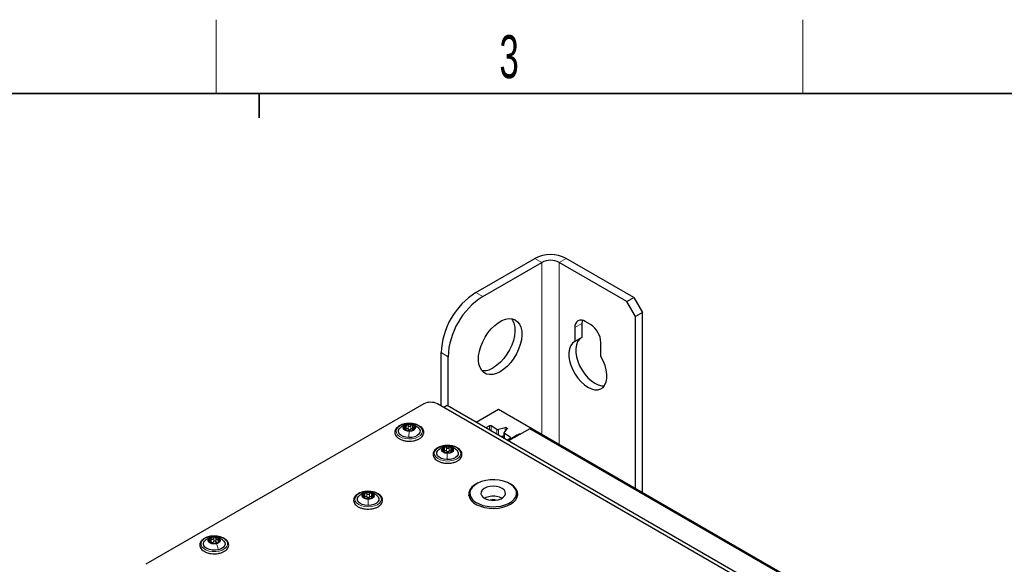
# Paper-space layout 'Blatt2' of a CAD drawing. Header units: millimetres. Extents: x 5 to 418, y 2 to 292.
# Tile 66 of 88: x 106 to 186, y 244 to 288. Entities that reach past the tile are written whole.
import ezdxf

# ---------------------------------------------------------------- set-up
doc = ezdxf.new("R2010")
doc.units = ezdxf.units.MM
doc.layers.add('SLD-0', color=7, linetype='Continuous')
doc.styles.add('SLDTEXTSTYLE1', font='TXT', dxfattribs={"width": 0.605})

psp = doc.layouts.new('Blatt2')

# ---------------------------------------------------------------- linework, layer by layer
at = {"color": 7, "linetype": 'Continuous', "lineweight": 25}
for p, q in [((142.643, 266.296), (147.451, 269.071)), ((143.209, 265.969), (148.017, 268.745)), ((154.947, 265.561), (149.431, 268.745)), ((155.513, 265.887), (149.997, 269.071)), ((154.947, 265.561), (155.513, 265.887)), ((155.654, 264.336), (154.947, 265.561)), ((155.513, 265.887), (156.22, 264.663)), ((156.22, 264.663), (155.654, 264.336)), ((156.22, 249.982), (156.22, 264.663)), ((151.27, 263.764), (151.27, 262.628)), ((151.977, 263.682), (151.553, 263.927)), ((155.654, 250.309), (155.654, 264.336)), ((150.704, 263.437), (150.704, 262.302)), ((151.27, 262.628), (150.704, 262.302)), ((152.825, 261.077), (152.825, 262.213)), ((139.815, 257.061), (139.815, 261.397)), ((140.38, 257.044), (140.38, 261.07)), ((138.401, 257.224), (115.787, 244.17)), ((185.07, 230.936), (139.532, 257.224)), ((140.31, 257.085), (140.041, 256.93)), ((184.857, 231.368), (140.31, 257.085)), ((144.482, 256.758), (142.679, 255.718)), ((185.352, 233.164), (144.482, 256.758)), ((136.958, 255.075), (136.958, 255.124)), ((136.977, 255.086), (136.977, 255.402)), ((137.251, 255.573), (137.17, 255.561)), ((137.476, 255.105), (137.476, 255.073)), ((137.496, 255.383), (137.496, 255.1)), ((143.745, 255.428), (143.462, 255.265)), ((144.364, 255.153), (143.886, 255.428)), ((145.025, 255.289), (144.477, 255.141)), ((144.945, 254.871), (145.2, 255.188)), ((145.18, 255.253), (145.138, 255.277)), ((147.027, 255.207), (145.295, 254.207)), ((185.352, 233.083), (147.027, 255.207)), ((144.935, 254.624), (144.688, 254.558)), ((144.924, 254.421), (144.935, 254.435)), ((144.935, 254.847), (144.935, 254.415)), ((145.442, 254.53), (144.964, 254.806)), ((145.159, 254.286), (145.442, 254.449)), ((145.896, 254.636), (145.225, 254.248)), ((140.067, 253.28), (140.067, 253.331)), ((140.091, 253.299), (140.08, 253.26)), ((140.091, 253.292), (140.091, 253.608)), ((140.368, 253.777), (140.29, 253.765)), ((140.585, 253.307), (140.585, 253.275)), ((140.609, 253.585), (140.609, 253.323)), ((133.613, 249.546), (133.613, 249.59)), ((133.618, 249.552), (133.618, 249.868)), ((134.133, 249.586), (134.133, 249.551)), ((134.137, 249.864), (134.137, 249.548)), ((142.157, 249.95), (142.157, 249.623)), ((142.157, 249.623), (142.171, 249.493)), ((145.957, 249.623), (145.957, 249.95)), ((121.025, 245.955), (121.025, 246.091)), ((121.665, 246.019), (121.665, 245.934))]:
    psp.add_line(p, q, dxfattribs=at)
at = {"color": 7, "linetype": 'Continuous', "lineweight": 18}
for p, q in [((148.017, 268.745), (147.451, 269.071)), ((148.017, 268.745), (148.017, 254.717)), ((149.431, 268.745), (149.997, 269.071)), ((149.431, 253.901), (149.431, 268.745)), ((142.643, 266.296), (143.209, 265.969)), ((151.27, 263.764), (150.704, 263.437)), ((140.38, 261.07), (139.815, 261.397)), ((136.85, 255.207), (136.85, 255.312)), ((137.127, 255.185), (137.127, 255.471)), ((137.25, 255.566), (137.246, 255.567)), ((137.356, 255.18), (137.356, 255.466)), ((137.611, 255.198), (137.611, 255.295)), ((143.745, 255.102), (143.745, 255.428)), ((143.886, 255.428), (143.886, 255.021)), ((144.364, 254.745), (144.364, 255.153)), ((144.477, 255.141), (144.477, 254.68)), ((145.025, 254.971), (145.025, 255.289)), ((145.138, 255.277), (145.138, 255.11)), ((145.18, 255.163), (145.18, 255.253)), ((144.964, 254.806), (144.964, 254.398)), ((145.442, 254.449), (145.442, 254.53)), ((145.896, 254.554), (145.896, 254.636)), ((139.962, 253.411), (139.962, 253.518)), ((140.242, 253.39), (140.242, 253.676)), ((140.367, 253.769), (140.362, 253.77)), ((140.471, 253.383), (140.471, 253.669)), ((140.723, 253.401), (140.723, 253.497)), ((133.495, 249.681), (133.495, 249.779)), ((133.764, 249.657), (133.764, 249.942)), ((133.88, 250.039), (133.879, 250.04)), ((133.993, 249.655), (133.993, 249.941)), ((134.257, 249.675), (134.257, 249.775)), ((121.096, 245.973), (121.096, 246.258)), ((121.105, 246.37), (121.155, 246.377)), ((121.307, 246.024), (121.307, 246.309)), ((121.481, 246.011), (121.481, 246.296)), ((121.663, 245.93), (121.663, 246.216)), ((120.96, 245.986), (120.96, 246.047)), ((121.701, 245.966), (121.701, 245.992))]:
    psp.add_line(p, q, dxfattribs=at)
at = {"color": 7, "linetype": 'Continuous', "lineweight": 25, "flags": 128}
for points in [[(144.623, 259.845), (144.324, 259.702), (144.034, 259.621), (143.761, 259.606), (143.513, 259.657), (143.296, 259.771), (143.118, 259.947), (142.983, 260.178), (142.895, 260.458), (142.857, 260.78), (142.87, 261.133), (142.933, 261.508), (143.045, 261.894), (143.202, 262.28), (143.4, 262.654), (143.633, 263.006), (143.895, 263.326), (144.178, 263.604), (144.473, 263.834), (144.773, 264.007), (145.068, 264.119), (145.351, 264.167), (145.613, 264.149), (145.846, 264.066), (146.044, 263.92), (146.202, 263.716), (146.313, 263.46), (146.377, 263.158), (146.389, 262.819), (146.351, 262.454), (146.263, 262.072), (146.128, 261.685), (145.95, 261.304), (145.734, 260.939), (145.485, 260.602), (145.212, 260.301), (144.922, 260.047), (144.623, 259.845)], [(145.558, 264.158), (145.636, 264.043), (145.748, 263.786), (145.811, 263.484), (145.824, 263.146), (145.785, 262.78), (145.698, 262.398), (145.563, 262.011), (145.384, 261.63), (145.168, 261.266), (144.92, 260.928), (144.646, 260.628), (144.356, 260.373), (144.057, 260.171)], [(151.306, 264.027), (151.286, 263.946), (151.27, 263.764)], [(150.704, 262.302), (150.514, 262.165), (150.366, 261.969), (150.265, 261.718), (150.215, 261.422), (150.217, 261.091), (150.271, 260.736), (150.376, 260.368), (150.527, 260.001), (150.721, 259.647), (150.949, 259.317), (151.205, 259.022), (151.48, 258.774), (151.765, 258.579), (152.049, 258.445), (152.324, 258.376), (152.58, 258.375), (152.809, 258.441), (153.002, 258.572), (153.154, 258.765), (153.259, 259.011), (153.313, 259.304), (153.315, 259.633), (153.265, 259.987), (153.164, 260.353), (153.016, 260.721), (152.825, 261.077)], [(151.193, 262.584), (151.08, 262.492), (150.932, 262.295), (150.831, 262.045), (150.78, 261.749), (150.783, 261.418), (150.837, 261.062), (150.942, 260.695), (151.093, 260.328), (151.286, 259.973), (151.515, 259.643), (151.771, 259.349), (152.046, 259.1), (152.331, 258.906), (152.615, 258.772), (152.89, 258.703), (153.111, 258.697)], [(137.192, 254.488), (136.946, 254.514), (136.722, 254.579), (136.539, 254.678), (136.412, 254.803), (136.351, 254.943), (136.361, 255.087), (136.441, 255.225), (136.462, 255.247)], [(137.207, 254.996), (137.019, 255.022), (136.863, 255.087), (136.762, 255.182), (136.732, 255.292), (136.777, 255.401), (136.891, 255.491), (137.056, 255.549), (137.246, 255.567)], [(137.984, 255.254), (138.041, 255.188), (138.102, 255.048), (138.092, 254.903), (138.012, 254.766), (137.868, 254.648), (137.673, 254.557), (137.441, 254.503), (137.192, 254.488)], [(137.246, 255.567), (137.434, 255.541), (137.59, 255.475), (137.691, 255.38), (137.721, 255.27), (137.676, 255.161), (137.563, 255.071), (137.398, 255.013), (137.207, 254.996)], [(145.18, 255.253), (145.19, 255.246), (145.198, 255.239), (145.204, 255.231), (145.208, 255.222), (145.21, 255.213), (145.209, 255.204), (145.206, 255.196), (145.2, 255.188)], [(144.945, 254.871), (144.939, 254.863), (144.936, 254.854), (144.935, 254.845), (144.937, 254.837), (144.94, 254.828), (144.946, 254.82), (144.955, 254.813), (144.964, 254.806)], [(140.295, 252.692), (140.049, 252.719), (139.826, 252.786), (139.645, 252.886), (139.52, 253.011), (139.462, 253.152), (139.474, 253.296), (139.557, 253.433), (139.572, 253.45)], [(140.314, 253.2), (140.126, 253.227), (139.971, 253.293), (139.872, 253.389), (139.844, 253.499), (139.891, 253.607), (140.006, 253.697), (140.171, 253.754), (140.362, 253.77)], [(141.095, 253.458), (141.156, 253.387), (141.214, 253.247), (141.202, 253.102), (141.119, 252.966), (140.974, 252.848), (140.777, 252.759), (140.544, 252.705), (140.295, 252.692)], [(140.362, 253.77), (140.55, 253.743), (140.705, 253.677), (140.804, 253.581), (140.832, 253.471), (140.785, 253.363), (140.67, 253.273), (140.505, 253.216), (140.314, 253.2)], [(144.549, 251.009), (144.182, 251.044), (143.809, 251.037), (143.447, 250.989), (143.107, 250.9), (142.805, 250.775), (142.55, 250.618), (142.353, 250.435), (142.222, 250.234), (142.161, 250.022), (142.174, 249.807), (142.258, 249.597), (142.412, 249.402), (142.629, 249.227), (142.901, 249.08), (143.217, 248.966), (143.566, 248.89), (143.933, 248.855), (144.305, 248.862), (144.668, 248.911), (145.007, 249), (145.31, 249.125), (145.565, 249.282), (145.761, 249.465), (145.893, 249.666), (145.953, 249.878), (145.941, 250.093), (145.857, 250.302), (145.703, 250.498), (145.486, 250.673), (145.214, 250.82), (144.898, 250.934), (144.549, 251.009)], [(142.851, 250.797), (142.784, 250.767), (142.515, 250.612), (142.302, 250.43), (142.152, 250.228), (142.072, 250.014), (142.062, 249.794), (142.126, 249.578), (142.258, 249.372), (142.456, 249.185), (142.712, 249.022), (143.016, 248.891), (143.358, 248.795), (143.726, 248.738), (144.105, 248.722), (144.483, 248.748), (144.845, 248.815), (145.178, 248.92), (145.472, 249.06), (145.472, 249.06)], [(144.316, 250.508), (144.046, 250.527), (143.777, 250.504), (143.528, 250.44), (143.319, 250.339), (143.164, 250.21), (143.076, 250.061), (143.061, 249.904), (143.119, 249.75), (143.247, 249.612), (143.435, 249.498), (143.669, 249.418), (143.932, 249.377), (144.205, 249.379), (144.466, 249.423), (144.697, 249.506), (144.881, 249.622), (145.003, 249.763), (145.056, 249.917), (145.034, 250.074), (144.94, 250.221), (144.78, 250.349), (144.567, 250.447), (144.316, 250.508)], [(145.472, 249.06), (145.714, 249.229), (145.896, 249.422), (146.012, 249.631), (146.057, 249.849), (146.03, 250.068), (145.931, 250.28), (145.765, 250.477), (145.537, 250.653), (145.263, 250.797)], [(133.867, 248.96), (133.62, 248.982), (133.393, 249.043), (133.205, 249.139), (133.071, 249.261), (133.003, 249.4), (133.005, 249.545), (133.078, 249.683), (133.113, 249.722)], [(133.871, 249.468), (133.682, 249.491), (133.522, 249.554), (133.416, 249.647), (133.38, 249.757), (133.419, 249.866), (133.528, 249.958), (133.69, 250.019), (133.879, 250.04)], [(134.634, 249.726), (134.679, 249.675), (134.747, 249.536), (134.745, 249.392), (134.672, 249.253), (134.535, 249.132), (134.344, 249.039), (134.116, 248.98), (133.867, 248.96)], [(133.879, 250.04), (134.068, 250.017), (134.228, 249.954), (134.334, 249.861), (134.37, 249.752), (134.331, 249.642), (134.222, 249.55), (134.061, 249.489), (133.871, 249.468)], [(142.069, 249.754), (142.103, 249.877), (142.159, 249.995)], [(144.764, 249.542), (144.567, 249.63), (144.316, 249.691)], [(145.944, 249.493), (145.953, 249.552), (145.957, 249.623)], [(145.956, 249.995), (145.989, 249.93), (146.046, 249.754)], [(121.684, 245.358), (121.441, 245.322), (121.191, 245.327), (120.953, 245.372), (120.747, 245.454), (120.589, 245.567), (120.493, 245.7), (120.466, 245.844), (120.509, 245.986), (120.582, 246.08)], [(121.536, 245.849), (121.346, 245.827), (121.157, 245.849), (120.996, 245.91), (120.888, 246.003), (120.85, 246.112), (120.887, 246.222), (120.994, 246.314), (121.155, 246.377)], [(121.155, 246.377), (121.344, 246.399), (121.533, 246.377), (121.694, 246.315), (121.802, 246.223), (121.84, 246.114), (121.803, 246.004), (121.696, 245.911), (121.536, 245.849)], [(122.103, 246.085), (122.197, 245.954), (122.225, 245.81), (122.181, 245.668), (122.069, 245.538), (121.899, 245.432), (121.684, 245.358)]]:
    psp.add_lwpolyline(points, dxfattribs=at)
at = {"color": 7, "linetype": 'Continuous', "lineweight": 18, "flags": 128}
for points in [[(137.184, 254.372), (136.906, 254.4), (136.65, 254.468), (136.433, 254.572), (136.271, 254.705), (136.173, 254.858), (136.148, 255.02), (136.195, 255.18), (136.314, 255.328), (136.494, 255.453), (136.724, 255.547), (136.989, 255.603), (137.269, 255.618), (137.547, 255.591), (137.803, 255.523), (138.02, 255.418), (138.183, 255.285), (138.28, 255.133), (138.306, 254.971), (138.258, 254.81), (138.14, 254.662), (137.96, 254.537), (137.729, 254.443), (137.465, 254.387), (137.184, 254.372)], [(140.285, 252.577), (140.007, 252.606), (139.753, 252.675), (139.538, 252.781), (139.377, 252.915), (139.282, 253.068), (139.259, 253.23), (139.31, 253.39), (139.43, 253.537), (139.613, 253.661), (139.845, 253.754), (140.11, 253.809), (140.391, 253.822), (140.669, 253.793), (140.923, 253.723), (141.138, 253.618), (141.299, 253.484), (141.394, 253.331), (141.417, 253.168), (141.366, 253.008), (141.246, 252.861), (141.063, 252.737), (140.831, 252.645), (140.566, 252.59), (140.285, 252.577)], [(133.866, 248.845), (133.587, 248.867), (133.327, 248.931), (133.105, 249.031), (132.935, 249.161), (132.829, 249.312), (132.795, 249.474), (132.834, 249.635), (132.944, 249.785), (133.118, 249.913), (133.343, 250.011), (133.604, 250.072), (133.884, 250.092), (134.164, 250.069), (134.423, 250.006), (134.645, 249.905), (134.815, 249.775), (134.921, 249.624), (134.955, 249.463), (134.916, 249.302), (134.806, 249.152), (134.632, 249.024), (134.407, 248.926), (134.146, 248.865), (133.866, 248.845)], [(121.761, 245.252), (121.489, 245.209), (121.207, 245.209), (120.934, 245.25), (120.69, 245.332), (120.49, 245.446), (120.348, 245.587), (120.275, 245.744), (120.274, 245.907), (120.346, 246.064), (120.487, 246.205), (120.686, 246.321), (120.929, 246.403), (121.202, 246.445), (121.483, 246.445), (121.756, 246.404), (122.001, 246.323), (122.2, 246.208), (122.342, 246.067), (122.416, 245.91), (122.416, 245.747), (122.344, 245.59), (122.204, 245.449), (122.005, 245.333), (121.761, 245.252)]]:
    psp.add_lwpolyline(points, dxfattribs=at)
at = {"color": 7, "linetype": 'Continuous', "lineweight": 25}
for centre, radius, start, end in [((148.724, 266.615), 2.767, 62.60967, 117.39033), ((148.724, 267.38), 1.537, 62.60967, 117.39033), ((145.932, 261.131), 6.123, 122.48713, 177.51287), ((146.498, 260.804), 6.123, 122.48735, 177.51265), ((151.221, 263.521), 0.524, 50.79671, 189.21404), ((150.983, 262.129), 1.844, 2.60548, 57.39452), ((143.263, 261.379), 1.446, 264.43007, 303.32428), ((138.966, 256.132), 1.23, 62.60967, 117.39033), ((137.064, 255.219), 0.295, 99.00572, 165.86484), ((137.038, 255.319), 0.263, 185.99813, 258.6452), ((137.227, 255.759), 0.738, 250.94621, 286.43254), ((137.226, 254.803), 0.738, 70.94621, 106.43254), ((137.246, 255.395), 0.27, 262.05665, 275.3221), ((137.39, 255.343), 0.295, 279.00572, 345.86484), ((137.415, 255.243), 0.263, 5.99813, 78.6452), ((143.816, 255.292), 0.154, 62.60967, 117.39033), ((144.435, 255.292), 0.156, 242.89682, 285.47878), ((145.067, 255.138), 0.156, 62.89682, 105.47878), ((145.426, 254.489), 0.0437, 290.78342, 69.21658), ((146.518, 253.509), 1.287, 100.89634, 118.89683), ((140.178, 253.42), 0.3, 98.7375, 164.91019), ((140.146, 253.52), 0.259, 184.95634, 258.33206), ((140.337, 253.008), 0.737, 70.61363, 106.12074), ((140.362, 253.599), 0.27, 261.73062, 275.00375), ((140.498, 253.55), 0.3, 278.7375, 344.91019), ((140.53, 253.45), 0.259, 4.95634, 78.33206), ((140.339, 253.962), 0.737, 250.61363, 286.12074), ((133.702, 249.702), 0.282, 99.88755, 168.97521), ((133.696, 249.801), 0.275, 189.25955, 259.60435), ((133.875, 250.233), 0.739, 251.99063, 287.4411), ((133.875, 249.275), 0.739, 71.99063, 107.4411), ((133.879, 249.869), 0.271, 263.08976, 276.34197), ((134.048, 249.806), 0.282, 279.88755, 348.97521), ((134.054, 249.708), 0.275, 9.25955, 79.60435), ((144.055, 248.185), 1.528, 80.14139, 117.43906), ((144.057, 247.969), 1.443, 80.11237, 99.88763), ((121.076, 246.116), 0.178, 119.63826, 215.13049), ((121.335, 245.74), 0.634, 83.84604, 123.22668), ((121.401, 245.881), 0.49, 42.69233, 89.73529), ((121.615, 246.11), 0.178, 299.63826, 35.13049), ((121.29, 246.345), 0.49, 222.69233, 269.73529), ((121.165, 246.168), 0.232, 276.18298, 290.88974), ((121.355, 246.486), 0.634, 263.84604, 303.22668), ((121.615, 246.081), 0.178, 237.42957, 254.99805)]:
    psp.add_arc(centre, radius, start, end, dxfattribs=at)
for points, knots in [([(137.344, 255.634), (137.253, 255.635), (137.071, 255.639), (136.804, 255.597), (136.558, 255.521), (136.347, 255.41), (136.182, 255.27), (136.075, 255.104), (136.035, 254.926), (136.065, 254.751), (136.154, 254.593), (136.297, 254.454), (136.489, 254.338), (136.723, 254.252), (136.954, 254.202), (137.104, 254.197), (137.164, 254.196)], [0, 0, 0, 0, 0.073633, 0.147829, 0.222279, 0.297207, 0.372722, 0.447963, 0.520685, 0.590238, 0.65904, 0.729779, 0.803049, 0.877403, 0.951675, 1, 1, 1, 1]), ([(137.041, 255.542), (136.998, 255.537), (136.876, 255.524), (136.665, 255.422), (136.532, 255.306), (136.459, 255.244)], [0, 0, 0, 0, 0.197299, 0.563395, 1, 1, 1, 1]), ([(136.85, 255.312), (136.841, 255.315), (136.822, 255.319), (136.799, 255.317), (136.782, 255.308), (136.779, 255.297), (136.777, 255.291)], [0, 0, 0, 0, 0.249852, 0.499902, 0.750115, 1, 1, 1, 1]), ([(136.777, 255.291), (136.778, 255.285), (136.779, 255.272), (136.794, 255.25), (136.816, 255.229), (136.834, 255.217), (136.843, 255.211)], [0, 0, 0, 0, 0.249991, 0.499611, 0.749127, 1, 1, 1, 1]), ([(136.949, 255.094), (136.954, 255.098), (136.961, 255.103), (136.953, 255.119), (136.941, 255.134), (136.922, 255.153), (136.891, 255.18), (136.862, 255.199), (136.843, 255.211)], [0, 0, 0, 0, 0.2491995, 0.3743362, 0.4989302, 0.6240074, 0.7497593, 1, 1, 1, 1]), ([(136.85, 255.312), (136.869, 255.308), (136.899, 255.301), (136.932, 255.308), (136.954, 255.32), (136.968, 255.341), (136.98, 255.375), (136.975, 255.404), (136.972, 255.424)], [0, 0, 0, 0, 0.249201, 0.374338, 0.498932, 0.624008, 0.74976, 1, 1, 1, 1]), ([(136.949, 255.094), (136.947, 255.093), (136.943, 255.09), (136.947, 255.082), (136.961, 255.072), (136.978, 255.065), (136.986, 255.061)], [0, 0, 0, 0, 0.249815, 0.499908, 0.75012, 1, 1, 1, 1]), ([(137.017, 255.511), (137.009, 255.507), (136.991, 255.5), (136.975, 255.478), (136.967, 255.452), (136.971, 255.433), (136.972, 255.424)], [0, 0, 0, 0, 0.249857, 0.499466, 0.749011, 1, 1, 1, 1]), ([(136.977, 255.192), (136.982, 255.199), (136.991, 255.214), (137.016, 255.227), (137.047, 255.23), (137.078, 255.224), (137.106, 255.208), (137.12, 255.193), (137.127, 255.185)], [0, 0, 0, 0, 0.158727, 0.326446, 0.494296, 0.66303, 0.831175, 1, 1, 1, 1]), ([(136.986, 255.061), (136.996, 255.058), (137.015, 255.052), (137.046, 255.046), (137.075, 255.041), (137.09, 255.041), (137.097, 255.04)], [0, 0, 0, 0, 0.250033, 0.499632, 0.749228, 1, 1, 1, 1]), ([(137.127, 255.471), (137.12, 255.479), (137.107, 255.494), (137.078, 255.509), (137.047, 255.517), (137.027, 255.513), (137.017, 255.511)], [0, 0, 0, 0, 0.249807, 0.500055, 0.750309, 1, 1, 1, 1]), ([(137.326, 255.035), (137.311, 255.035), (137.289, 255.035), (137.248, 255.034), (137.214, 255.035), (137.18, 255.036), (137.138, 255.038), (137.114, 255.04), (137.097, 255.04)], [0, 0, 0, 0, 0.249168, 0.374303, 0.498903, 0.623987, 0.749746, 1, 1, 1, 1]), ([(137.127, 255.471), (137.142, 255.455), (137.164, 255.431), (137.206, 255.413), (137.239, 255.407), (137.273, 255.411), (137.316, 255.427), (137.34, 255.451), (137.356, 255.466)], [0, 0, 0, 0, 0.249168, 0.374303, 0.498903, 0.623987, 0.749746, 1, 1, 1, 1]), ([(137.208, 255.128), (137.192, 255.134), (137.16, 255.147), (137.138, 255.173), (137.127, 255.185)], [0, 0, 0, 0, 0.498459, 1, 1, 1, 1]), ([(137.993, 255.245), (137.891, 255.33), (137.73, 255.463), (137.453, 255.555), (137.316, 255.567), (137.251, 255.573)], [0, 0, 0, 0, 0.475375, 0.74858, 1, 1, 1, 1]), ([(137.356, 255.18), (137.344, 255.168), (137.32, 255.143), (137.287, 255.132), (137.271, 255.126)], [0, 0, 0, 0, 0.50155, 1, 1, 1, 1]), ([(137.326, 255.035), (137.333, 255.035), (137.347, 255.035), (137.375, 255.038), (137.407, 255.043), (137.426, 255.049), (137.436, 255.051)], [0, 0, 0, 0, 0.249807, 0.500055, 0.750309, 1, 1, 1, 1]), ([(138.406, 254.882), (138.406, 254.916), (138.406, 255.006), (138.355, 255.149), (138.242, 255.299), (138.076, 255.429), (137.864, 255.533), (137.616, 255.601), (137.436, 255.634), (137.344, 255.634), (137.344, 255.634)], [0, 0, 0, 0, 0.085956, 0.231042, 0.377474, 0.529417, 0.685488, 0.84242, 0.999009, 1, 1, 1, 1]), ([(137.467, 255.501), (137.457, 255.503), (137.438, 255.508), (137.407, 255.502), (137.378, 255.488), (137.363, 255.473), (137.356, 255.466)], [0, 0, 0, 0, 0.250033, 0.499632, 0.749228, 1, 1, 1, 1]), ([(137.356, 255.18), (137.363, 255.188), (137.378, 255.202), (137.407, 255.216), (137.438, 255.222), (137.467, 255.216), (137.488, 255.206), (137.494, 255.195), (137.496, 255.193)], [0, 0, 0, 0, 0.186267, 0.371123, 0.556866, 0.742466, 0.928214, 1, 1, 1, 1]), ([(137.436, 255.051), (137.445, 255.054), (137.463, 255.06), (137.479, 255.069), (137.486, 255.077), (137.483, 255.081), (137.481, 255.082)], [0, 0, 0, 0, 0.249857, 0.499466, 0.749011, 1, 1, 1, 1]), ([(137.504, 255.412), (137.506, 255.421), (137.511, 255.439), (137.506, 255.466), (137.492, 255.488), (137.475, 255.497), (137.467, 255.501)], [0, 0, 0, 0, 0.249815, 0.499908, 0.75012, 1, 1, 1, 1]), ([(137.604, 255.194), (137.584, 255.182), (137.555, 255.165), (137.521, 255.139), (137.5, 255.122), (137.485, 255.107), (137.474, 255.091), (137.478, 255.086), (137.481, 255.082)], [0, 0, 0, 0, 0.249201, 0.374338, 0.498932, 0.624008, 0.74976, 1, 1, 1, 1]), ([(137.504, 255.412), (137.499, 255.392), (137.493, 255.363), (137.5, 255.329), (137.512, 255.308), (137.531, 255.294), (137.563, 255.285), (137.592, 255.291), (137.611, 255.295)], [0, 0, 0, 0, 0.249199, 0.374336, 0.49893, 0.624007, 0.749759, 1, 1, 1, 1]), ([(137.604, 255.194), (137.613, 255.199), (137.631, 255.21), (137.654, 255.23), (137.672, 255.251), (137.675, 255.264), (137.676, 255.271)], [0, 0, 0, 0, 0.249852, 0.499902, 0.750115, 1, 1, 1, 1]), ([(137.676, 255.271), (137.676, 255.277), (137.674, 255.288), (137.659, 255.298), (137.637, 255.301), (137.62, 255.297), (137.611, 255.295)], [0, 0, 0, 0, 0.249991, 0.499611, 0.749127, 1, 1, 1, 1]), ([(137.164, 254.196), (137.195, 254.193), (137.317, 254.185), (137.505, 254.203), (137.645, 254.24), (137.703, 254.255)], [0, 0, 0, 0, 0.171068, 0.6626202, 1, 1, 1, 1]), ([(137.703, 254.255), (137.73, 254.261), (137.843, 254.286), (138.015, 254.365), (138.204, 254.491), (138.333, 254.641), (138.393, 254.777), (138.403, 254.857), (138.406, 254.882)], [0, 0, 0, 0, 0.0676229, 0.2832112, 0.5004505, 0.7186647, 0.9112341, 1, 1, 1, 1]), ([(140.466, 253.837), (140.376, 253.839), (140.194, 253.844), (139.927, 253.803), (139.68, 253.729), (139.467, 253.62), (139.3, 253.48), (139.189, 253.316), (139.147, 253.138), (139.174, 252.963), (139.26, 252.804), (139.4, 252.664), (139.59, 252.546), (139.823, 252.459), (140.053, 252.407), (140.204, 252.402), (140.264, 252.4)], [0, 0, 0, 0, 0.07328, 0.147476, 0.221914, 0.296822, 0.372319, 0.447622, 0.520507, 0.590162, 0.658951, 0.729568, 0.802756, 0.877096, 0.951382, 1, 1, 1, 1]), ([(140.153, 253.745), (140.11, 253.741), (139.987, 253.728), (139.777, 253.626), (139.643, 253.51), (139.57, 253.447)], [0, 0, 0, 0, 0.195678, 0.563904, 1, 1, 1, 1]), ([(139.962, 253.518), (139.953, 253.521), (139.935, 253.525), (139.911, 253.524), (139.893, 253.515), (139.89, 253.503), (139.889, 253.498)], [0, 0, 0, 0, 0.249852, 0.499902, 0.750115, 1, 1, 1, 1]), ([(139.889, 253.498), (139.889, 253.491), (139.89, 253.478), (139.905, 253.456), (139.927, 253.435), (139.945, 253.423), (139.953, 253.417)], [0, 0, 0, 0, 0.249991, 0.499611, 0.749127, 1, 1, 1, 1]), ([(140.058, 253.3), (140.063, 253.303), (140.07, 253.308), (140.063, 253.324), (140.051, 253.34), (140.032, 253.359), (140.001, 253.386), (139.972, 253.405), (139.953, 253.417)], [0, 0, 0, 0, 0.249199, 0.374336, 0.49893, 0.624007, 0.749759, 1, 1, 1, 1]), ([(139.962, 253.518), (139.982, 253.514), (140.011, 253.506), (140.045, 253.513), (140.067, 253.526), (140.082, 253.546), (140.093, 253.58), (140.089, 253.61), (140.086, 253.63)], [0, 0, 0, 0, 0.249201, 0.374338, 0.498932, 0.624008, 0.74976, 1, 1, 1, 1]), ([(140.058, 253.3), (140.056, 253.298), (140.051, 253.295), (140.055, 253.287), (140.069, 253.277), (140.086, 253.27), (140.094, 253.267)], [0, 0, 0, 0, 0.249815, 0.499908, 0.75012, 1, 1, 1, 1]), ([(140.132, 253.716), (140.124, 253.712), (140.106, 253.705), (140.089, 253.683), (140.082, 253.657), (140.085, 253.639), (140.086, 253.63)], [0, 0, 0, 0, 0.249857, 0.499466, 0.749011, 1, 1, 1, 1]), ([(140.091, 253.396), (140.091, 253.396), (140.093, 253.405), (140.107, 253.418), (140.131, 253.432), (140.162, 253.435), (140.193, 253.428), (140.222, 253.413), (140.235, 253.398), (140.242, 253.39)], [0, 0, 0, 0, 0.000875, 0.167071, 0.333127, 0.499312, 0.666373, 0.832849, 1, 1, 1, 1]), ([(140.242, 253.676), (140.235, 253.683), (140.222, 253.699), (140.194, 253.714), (140.162, 253.722), (140.142, 253.718), (140.132, 253.716)], [0, 0, 0, 0, 0.249807, 0.500055, 0.750309, 1, 1, 1, 1]), ([(140.242, 253.676), (140.257, 253.659), (140.279, 253.635), (140.32, 253.617), (140.354, 253.611), (140.388, 253.615), (140.43, 253.631), (140.455, 253.654), (140.471, 253.669)], [0, 0, 0, 0, 0.249168, 0.374303, 0.498903, 0.623987, 0.749746, 1, 1, 1, 1]), ([(140.323, 253.332), (140.307, 253.338), (140.275, 253.351), (140.253, 253.377), (140.242, 253.39)], [0, 0, 0, 0, 0.498459, 1, 1, 1, 1]), ([(141.104, 253.449), (141.003, 253.533), (140.843, 253.666), (140.569, 253.758), (140.433, 253.771), (140.368, 253.777)], [0, 0, 0, 0, 0.475518, 0.748473, 1, 1, 1, 1]), ([(140.471, 253.383), (140.459, 253.371), (140.435, 253.347), (140.402, 253.336), (140.385, 253.33)], [0, 0, 0, 0, 0.50155, 1, 1, 1, 1]), ([(141.516, 253.078), (141.517, 253.112), (141.519, 253.202), (141.47, 253.346), (141.359, 253.497), (141.196, 253.627), (140.986, 253.733), (140.739, 253.803), (140.559, 253.837), (140.467, 253.837), (140.466, 253.837)], [0, 0, 0, 0, 0.085935, 0.231028, 0.377238, 0.52888, 0.684796, 0.841693, 0.998253, 1, 1, 1, 1]), ([(140.582, 253.703), (140.572, 253.706), (140.554, 253.71), (140.522, 253.705), (140.493, 253.691), (140.478, 253.676), (140.471, 253.669)], [0, 0, 0, 0, 0.250033, 0.499632, 0.749228, 1, 1, 1, 1]), ([(140.471, 253.383), (140.478, 253.391), (140.493, 253.405), (140.522, 253.419), (140.553, 253.424), (140.582, 253.419), (140.602, 253.409), (140.608, 253.399), (140.609, 253.397)], [0, 0, 0, 0, 0.189319, 0.377204, 0.56599, 0.754631, 0.943422, 1, 1, 1, 1]), ([(140.618, 253.614), (140.62, 253.624), (140.625, 253.642), (140.621, 253.668), (140.607, 253.691), (140.59, 253.699), (140.582, 253.703)], [0, 0, 0, 0, 0.249815, 0.499908, 0.75012, 1, 1, 1, 1]), ([(140.714, 253.396), (140.694, 253.384), (140.665, 253.367), (140.631, 253.342), (140.609, 253.324), (140.594, 253.309), (140.583, 253.294), (140.587, 253.288), (140.59, 253.285)], [0, 0, 0, 0, 0.249201, 0.374338, 0.498932, 0.624008, 0.74976, 1, 1, 1, 1]), ([(140.618, 253.614), (140.613, 253.595), (140.606, 253.565), (140.613, 253.531), (140.625, 253.51), (140.644, 253.496), (140.675, 253.488), (140.704, 253.493), (140.723, 253.497)], [0, 0, 0, 0, 0.249199, 0.374336, 0.49893, 0.624007, 0.749759, 1, 1, 1, 1]), ([(140.714, 253.396), (140.723, 253.401), (140.741, 253.412), (140.765, 253.431), (140.783, 253.453), (140.786, 253.466), (140.787, 253.472)], [0, 0, 0, 0, 0.249852, 0.499902, 0.750115, 1, 1, 1, 1]), ([(140.787, 253.472), (140.787, 253.478), (140.786, 253.489), (140.771, 253.499), (140.749, 253.502), (140.731, 253.499), (140.723, 253.497)], [0, 0, 0, 0, 0.249991, 0.499611, 0.749127, 1, 1, 1, 1]), ([(140.094, 253.267), (140.104, 253.264), (140.122, 253.257), (140.154, 253.25), (140.183, 253.246), (140.198, 253.245), (140.205, 253.245)], [0, 0, 0, 0, 0.250033, 0.499632, 0.749228, 1, 1, 1, 1]), ([(140.434, 253.238), (140.419, 253.238), (140.397, 253.239), (140.356, 253.238), (140.322, 253.239), (140.288, 253.24), (140.246, 253.243), (140.221, 253.244), (140.205, 253.245)], [0, 0, 0, 0, 0.249168, 0.374303, 0.498903, 0.623987, 0.749746, 1, 1, 1, 1]), ([(140.434, 253.238), (140.441, 253.238), (140.454, 253.238), (140.482, 253.241), (140.514, 253.246), (140.534, 253.251), (140.544, 253.254)], [0, 0, 0, 0, 0.249807, 0.500055, 0.750309, 1, 1, 1, 1]), ([(140.544, 253.254), (140.552, 253.257), (140.57, 253.263), (140.587, 253.272), (140.594, 253.28), (140.591, 253.283), (140.59, 253.285)], [0, 0, 0, 0, 0.2498571, 0.4994664, 0.7490114, 1, 1, 1, 1]), ([(140.804, 252.456), (140.831, 252.462), (140.944, 252.486), (141.117, 252.564), (141.308, 252.688), (141.44, 252.838), (141.502, 252.973), (141.513, 253.053), (141.516, 253.078)], [0, 0, 0, 0, 0.066581, 0.282185, 0.499426, 0.717761, 0.910729, 1, 1, 1, 1]), ([(140.264, 252.4), (140.295, 252.397), (140.416, 252.388), (140.604, 252.406), (140.746, 252.441), (140.804, 252.456)], [0, 0, 0, 0, 0.1690997, 0.6604004, 1, 1, 1, 1]), ([(133.957, 250.108), (133.956, 250.108), (133.866, 250.118), (133.679, 250.104), (133.415, 250.062), (133.174, 249.979), (132.968, 249.864), (132.811, 249.72), (132.713, 249.552), (132.684, 249.373), (132.723, 249.2), (132.82, 249.045), (132.97, 248.909), (133.169, 248.796), (133.408, 248.715), (133.64, 248.67), (133.79, 248.668), (133.848, 248.668)], [0, 0, 0, 0, 0.000723, 0.074811, 0.149014, 0.223503, 0.298501, 0.374067, 0.449078, 0.521269, 0.590539, 0.659441, 0.730573, 0.804085, 0.878438, 0.952669, 1, 1, 1, 1]), ([(135.055, 249.38), (135.053, 249.413), (135.049, 249.503), (134.99, 249.645), (134.869, 249.792), (134.696, 249.919), (134.478, 250.018), (134.227, 250.086), (134.047, 250.101), (133.957, 250.108)], [0, 0, 0, 0, 0.086011, 0.231188, 0.378402, 0.53128, 0.687805, 0.844845, 1, 1, 1, 1]), ([(133.689, 250.016), (133.645, 250.01), (133.524, 249.996), (133.314, 249.894), (133.181, 249.78), (133.107, 249.717)], [0, 0, 0, 0, 0.199888, 0.559581, 1, 1, 1, 1]), ([(133.495, 249.779), (133.486, 249.781), (133.468, 249.785), (133.445, 249.782), (133.429, 249.773), (133.426, 249.762), (133.425, 249.756)], [0, 0, 0, 0, 0.249852, 0.499902, 0.750115, 1, 1, 1, 1]), ([(133.425, 249.756), (133.426, 249.75), (133.428, 249.737), (133.444, 249.715), (133.467, 249.694), (133.485, 249.683), (133.494, 249.677)], [0, 0, 0, 0, 0.249991, 0.499611, 0.749127, 1, 1, 1, 1]), ([(133.606, 249.562), (133.61, 249.566), (133.616, 249.571), (133.607, 249.587), (133.594, 249.602), (133.574, 249.62), (133.542, 249.647), (133.513, 249.665), (133.494, 249.677)], [0, 0, 0, 0, 0.249199, 0.374336, 0.49893, 0.624007, 0.749759, 1, 1, 1, 1]), ([(133.495, 249.779), (133.514, 249.774), (133.543, 249.768), (133.576, 249.775), (133.597, 249.788), (133.61, 249.809), (133.62, 249.843), (133.615, 249.873), (133.611, 249.892)], [0, 0, 0, 0, 0.249201, 0.3743378, 0.4989316, 0.6240084, 0.74976, 1, 1, 1, 1]), ([(133.606, 249.562), (133.604, 249.561), (133.6, 249.558), (133.606, 249.55), (133.621, 249.54), (133.638, 249.533), (133.647, 249.53)], [0, 0, 0, 0, 0.249815, 0.499908, 0.75012, 1, 1, 1, 1]), ([(133.653, 249.98), (133.645, 249.976), (133.627, 249.968), (133.612, 249.946), (133.606, 249.92), (133.609, 249.902), (133.611, 249.892)], [0, 0, 0, 0, 0.249857, 0.499466, 0.749011, 1, 1, 1, 1]), ([(133.618, 249.665), (133.621, 249.67), (133.629, 249.683), (133.652, 249.696), (133.683, 249.7), (133.714, 249.694), (133.743, 249.679), (133.757, 249.664), (133.764, 249.657)], [0, 0, 0, 0, 0.12961, 0.303135, 0.476794, 0.651368, 0.825332, 1, 1, 1, 1]), ([(133.647, 249.53), (133.656, 249.527), (133.676, 249.521), (133.707, 249.515), (133.736, 249.512), (133.75, 249.511), (133.757, 249.511)], [0, 0, 0, 0, 0.250033, 0.4996315, 0.7492277, 1, 1, 1, 1]), ([(133.764, 249.942), (133.757, 249.95), (133.743, 249.965), (133.714, 249.979), (133.683, 249.986), (133.663, 249.982), (133.653, 249.98)], [0, 0, 0, 0, 0.249807, 0.500055, 0.750309, 1, 1, 1, 1]), ([(133.986, 249.51), (133.971, 249.51), (133.948, 249.509), (133.906, 249.508), (133.873, 249.507), (133.839, 249.508), (133.796, 249.51), (133.773, 249.511), (133.757, 249.511)], [0, 0, 0, 0, 0.249168, 0.374303, 0.498903, 0.623987, 0.749746, 1, 1, 1, 1]), ([(133.764, 249.942), (133.779, 249.926), (133.802, 249.903), (133.844, 249.885), (133.878, 249.88), (133.911, 249.885), (133.954, 249.902), (133.977, 249.925), (133.993, 249.941)], [0, 0, 0, 0, 0.249168, 0.374303, 0.498903, 0.623987, 0.749746, 1, 1, 1, 1]), ([(133.847, 249.6), (133.83, 249.606), (133.798, 249.619), (133.775, 249.644), (133.764, 249.657)], [0, 0, 0, 0, 0.498459, 1, 1, 1, 1]), ([(133.848, 248.668), (133.881, 248.666), (134.004, 248.66), (134.218, 248.689), (134.472, 248.752), (134.695, 248.853), (134.875, 248.985), (135.001, 249.143), (135.05, 249.282), (135.054, 249.361), (135.055, 249.38)], [0, 0, 0, 0, 0.053821, 0.20289, 0.352359, 0.50266, 0.654137, 0.80598, 0.954193, 1, 1, 1, 1]), ([(134.642, 249.717), (134.595, 249.761), (134.493, 249.855), (134.3, 249.96), (134.08, 250.032), (133.945, 250.042), (133.88, 250.046)], [0, 0, 0, 0, 0.226821, 0.490372, 0.7577, 1, 1, 1, 1]), ([(133.993, 249.655), (133.981, 249.643), (133.958, 249.618), (133.925, 249.606), (133.909, 249.6)], [0, 0, 0, 0, 0.50155, 1, 1, 1, 1]), ([(133.986, 249.51), (133.993, 249.51), (134.007, 249.51), (134.036, 249.514), (134.068, 249.519), (134.087, 249.525), (134.097, 249.528)], [0, 0, 0, 0, 0.249807, 0.500055, 0.750309, 1, 1, 1, 1]), ([(134.103, 249.978), (134.094, 249.98), (134.074, 249.984), (134.043, 249.978), (134.014, 249.963), (134, 249.949), (133.993, 249.941)], [0, 0, 0, 0, 0.250033, 0.4996315, 0.7492277, 1, 1, 1, 1]), ([(133.993, 249.655), (134, 249.663), (134.014, 249.678), (134.043, 249.692), (134.074, 249.698), (134.104, 249.694), (134.126, 249.682), (134.134, 249.67), (134.137, 249.665)], [0, 0, 0, 0, 0.177994, 0.35464, 0.532133, 0.70949, 0.886987, 1, 1, 1, 1]), ([(134.097, 249.528), (134.105, 249.531), (134.123, 249.537), (134.138, 249.547), (134.144, 249.555), (134.141, 249.558), (134.139, 249.56)], [0, 0, 0, 0, 0.249857, 0.499466, 0.749011, 1, 1, 1, 1]), ([(134.144, 249.89), (134.146, 249.899), (134.15, 249.917), (134.144, 249.943), (134.129, 249.966), (134.112, 249.974), (134.103, 249.978)], [0, 0, 0, 0, 0.249815, 0.499908, 0.75012, 1, 1, 1, 1]), ([(134.255, 249.674), (134.236, 249.662), (134.207, 249.644), (134.174, 249.618), (134.153, 249.599), (134.14, 249.584), (134.13, 249.569), (134.135, 249.563), (134.139, 249.56)], [0, 0, 0, 0, 0.249201, 0.374338, 0.498932, 0.624008, 0.74976, 1, 1, 1, 1]), ([(134.144, 249.89), (134.14, 249.87), (134.134, 249.841), (134.143, 249.806), (134.156, 249.786), (134.176, 249.773), (134.208, 249.764), (134.237, 249.771), (134.257, 249.775)], [0, 0, 0, 0, 0.249199, 0.374336, 0.49893, 0.624007, 0.749759, 1, 1, 1, 1]), ([(134.255, 249.674), (134.264, 249.679), (134.282, 249.69), (134.305, 249.711), (134.321, 249.732), (134.324, 249.745), (134.325, 249.752)], [0, 0, 0, 0, 0.249852, 0.499902, 0.750115, 1, 1, 1, 1]), ([(134.325, 249.752), (134.324, 249.757), (134.322, 249.769), (134.306, 249.778), (134.283, 249.781), (134.266, 249.777), (134.257, 249.775)], [0, 0, 0, 0, 0.249991, 0.499611, 0.749127, 1, 1, 1, 1]), ([(121.424, 246.465), (121.344, 246.466), (121.173, 246.469), (120.917, 246.427), (120.672, 246.35), (120.462, 246.239), (120.298, 246.098), (120.192, 245.933), (120.154, 245.754), (120.185, 245.58), (120.275, 245.422), (120.418, 245.283), (120.611, 245.168), (120.846, 245.081), (121.108, 245.03), (121.382, 245.017), (121.604, 245.032), (121.723, 245.063), (121.759, 245.072)], [0, 0, 0, 0, 0.057677, 0.123796, 0.190144, 0.256923, 0.324222, 0.391248, 0.45599, 0.517933, 0.579253, 0.642336, 0.707659, 0.773922, 0.840104, 0.906153, 0.972213, 1, 1, 1, 1]), ([(121.104, 246.377), (121.061, 246.365), (120.971, 246.339), (120.781, 246.252), (120.66, 246.147), (120.577, 246.075)], [0, 0, 0, 0, 0.226332, 0.473835, 1, 1, 1, 1]), ([(120.96, 246.047), (120.975, 246.047), (120.998, 246.046), (121.017, 246.06), (121.025, 246.076), (121.025, 246.099), (121.018, 246.133), (121.001, 246.16), (120.989, 246.178)], [0, 0, 0, 0, 0.249201, 0.374338, 0.498932, 0.624008, 0.74976, 1, 1, 1, 1]), ([(120.987, 246.271), (120.982, 246.265), (120.971, 246.254), (120.968, 246.229), (120.973, 246.203), (120.984, 246.187), (120.989, 246.178)], [0, 0, 0, 0, 0.249857, 0.499466, 0.749011, 1, 1, 1, 1]), ([(121.096, 246.258), (121.087, 246.264), (121.069, 246.275), (121.039, 246.283), (121.009, 246.283), (120.995, 246.275), (120.987, 246.271)], [0, 0, 0, 0, 0.249807, 0.500055, 0.750309, 1, 1, 1, 1]), ([(121.096, 246.258), (121.115, 246.247), (121.144, 246.229), (121.188, 246.222), (121.221, 246.225), (121.25, 246.237), (121.284, 246.263), (121.298, 246.291), (121.307, 246.309)], [0, 0, 0, 0, 0.249168, 0.374303, 0.498903, 0.623987, 0.749746, 1, 1, 1, 1]), ([(122.109, 246.079), (122.047, 246.135), (121.941, 246.23), (121.735, 246.337), (121.53, 246.395), (121.298, 246.411), (121.169, 246.388), (121.104, 246.377)], [0, 0, 0, 0, 0.226418, 0.384306, 0.624808, 0.810762, 1, 1, 1, 1]), ([(121.403, 246.371), (121.392, 246.37), (121.371, 246.37), (121.342, 246.356), (121.319, 246.336), (121.311, 246.318), (121.307, 246.309)], [0, 0, 0, 0, 0.250033, 0.4996315, 0.7492277, 1, 1, 1, 1]), ([(121.307, 246.024), (121.311, 246.032), (121.319, 246.05), (121.342, 246.07), (121.371, 246.083), (121.403, 246.087), (121.433, 246.079), (121.458, 246.062), (121.475, 246.038), (121.479, 246.02), (121.481, 246.011)], [0, 0, 0, 0, 0.125193, 0.249438, 0.374279, 0.499024, 0.623869, 0.749369, 0.87443, 1, 1, 1, 1]), ([(121.481, 246.296), (121.479, 246.306), (121.475, 246.324), (121.458, 246.347), (121.434, 246.365), (121.413, 246.369), (121.403, 246.371)], [0, 0, 0, 0, 0.249815, 0.499908, 0.75012, 1, 1, 1, 1]), ([(122.423, 246.044), (122.401, 246.072), (122.337, 246.151), (122.191, 246.262), (121.978, 246.367), (121.729, 246.435), (121.538, 246.467), (121.436, 246.465), (121.424, 246.465)], [0, 0, 0, 0, 0.116196, 0.327348, 0.541899, 0.757588, 0.9728, 1, 1, 1, 1]), ([(121.481, 246.296), (121.485, 246.277), (121.491, 246.247), (121.516, 246.217), (121.541, 246.201), (121.57, 246.193), (121.612, 246.194), (121.642, 246.207), (121.663, 246.216)], [0, 0, 0, 0, 0.249199, 0.374336, 0.49893, 0.624007, 0.749759, 1, 1, 1, 1]), ([(121.76, 246.213), (121.755, 246.218), (121.745, 246.228), (121.72, 246.232), (121.691, 246.229), (121.672, 246.22), (121.663, 246.216)], [0, 0, 0, 0, 0.249991, 0.499611, 0.749127, 1, 1, 1, 1]), ([(121.73, 246.123), (121.715, 246.107), (121.692, 246.083), (121.674, 246.051), (121.665, 246.029), (121.665, 246.012), (121.673, 245.996), (121.69, 245.993), (121.701, 245.992)], [0, 0, 0, 0, 0.249201, 0.374338, 0.498932, 0.624008, 0.74976, 1, 1, 1, 1]), ([(121.73, 246.123), (121.737, 246.13), (121.752, 246.145), (121.765, 246.17), (121.77, 246.194), (121.763, 246.207), (121.76, 246.213)], [0, 0, 0, 0, 0.249852, 0.499902, 0.750115, 1, 1, 1, 1]), ([(120.96, 246.047), (120.953, 246.047), (120.939, 246.048), (120.925, 246.041), (120.921, 246.029), (120.927, 246.018), (120.93, 246.013)], [0, 0, 0, 0, 0.249852, 0.499902, 0.750115, 1, 1, 1, 1]), ([(120.93, 246.013), (120.935, 246.007), (120.945, 245.995), (120.97, 245.979), (120.999, 245.964), (121.018, 245.957), (121.027, 245.954)], [0, 0, 0, 0, 0.249991, 0.499611, 0.749127, 1, 1, 1, 1]), ([(121.209, 245.873), (121.205, 245.877), (121.199, 245.882), (121.174, 245.894), (121.149, 245.904), (121.12, 245.917), (121.079, 245.935), (121.048, 245.946), (121.027, 245.954)], [0, 0, 0, 0, 0.2491995, 0.3743362, 0.4989302, 0.6240074, 0.7497593, 1, 1, 1, 1]), ([(121.19, 245.937), (121.173, 245.94), (121.14, 245.944), (121.11, 245.963), (121.096, 245.973)], [0, 0, 0, 0, 0.498459, 1, 1, 1, 1]), ([(121.209, 245.873), (121.211, 245.872), (121.215, 245.869), (121.232, 245.863), (121.256, 245.858), (121.277, 245.856), (121.287, 245.855)], [0, 0, 0, 0, 0.249815, 0.499908, 0.75012, 1, 1, 1, 1]), ([(121.307, 246.024), (121.301, 246.009), (121.288, 245.98), (121.261, 245.961), (121.248, 245.951)], [0, 0, 0, 0, 0.50155, 1, 1, 1, 1]), ([(121.287, 245.855), (121.298, 245.855), (121.319, 245.854), (121.348, 245.855), (121.371, 245.857), (121.379, 245.859), (121.383, 245.86)], [0, 0, 0, 0, 0.250033, 0.499632, 0.749228, 1, 1, 1, 1]), ([(121.595, 245.911), (121.575, 245.907), (121.546, 245.9), (121.502, 245.889), (121.47, 245.881), (121.44, 245.874), (121.406, 245.867), (121.392, 245.863), (121.383, 245.86)], [0, 0, 0, 0, 0.249168, 0.374303, 0.498903, 0.623987, 0.749746, 1, 1, 1, 1]), ([(121.519, 245.931), (121.509, 245.942), (121.489, 245.965), (121.483, 245.995), (121.481, 246.011)], [0, 0, 0, 0, 0.498457, 1, 1, 1, 1]), ([(121.595, 245.911), (121.604, 245.913), (121.621, 245.917), (121.652, 245.928), (121.681, 245.941), (121.696, 245.95), (121.703, 245.955)], [0, 0, 0, 0, 0.249807, 0.500055, 0.750309, 1, 1, 1, 1]), ([(121.703, 245.955), (121.708, 245.96), (121.719, 245.97), (121.723, 245.981), (121.717, 245.99), (121.706, 245.991), (121.701, 245.992)], [0, 0, 0, 0, 0.249857, 0.499466, 0.749011, 1, 1, 1, 1]), ([(121.759, 245.072), (121.808, 245.082), (121.945, 245.112), (122.138, 245.199), (122.326, 245.326), (122.454, 245.476), (122.525, 245.644), (122.53, 245.816), (122.484, 245.952), (122.437, 246.023), (122.423, 246.044)], [0, 0, 0, 0, 0.085561, 0.233747, 0.383071, 0.533028, 0.665282, 0.805908, 0.942729, 1, 1, 1, 1])]:
    psp.add_open_spline(points, degree=3, knots=knots, dxfattribs=at)
at = {"color": 7, "linetype": 'Continuous', "lineweight": 18}
for points in [[(137.192, 254.488), (137.194, 254.576), (137.198, 254.751), (137.204, 254.914), (137.207, 254.996)], [(140.295, 252.692), (140.297, 252.78), (140.303, 252.955), (140.31, 253.118), (140.314, 253.2)], [(133.867, 248.96), (133.868, 249.048), (133.869, 249.224), (133.87, 249.387), (133.871, 249.468)], [(121.684, 245.358), (121.663, 245.444), (121.621, 245.615), (121.564, 245.771), (121.536, 245.849)]]:
    psp.add_open_spline(points, degree=3, dxfattribs=at)
at = {"layer": 'SLD-0', "lineweight": 18}
for p, q in [((121.5, 282.5), (121.5, 288.5)), ((169.25, 282.5), (169.25, 288.5))]:
    psp.add_line(p, q, dxfattribs=at)
at = {"layer": 'SLD-0', "lineweight": 35}
psp.add_line((408, 282.5), (26, 282.5), dxfattribs=at)
at = {"layer": 'SLD-0'}
for p, q in [((125, 280.5), (125, 282.5)), ((125, 282.5), (125, 280.5))]:
    psp.add_line(p, q, dxfattribs=at)

# ---------------------------------------------------------------- texts
at = {"layer": 'SLD-0', "insert": (145.353, 287.243), "char_height": 3.5, "attachment_point": 2, "style": 'SLDTEXTSTYLE1'}
psp.add_mtext('3', dxfattribs=at)

doc.saveas('drawing.dxf')
